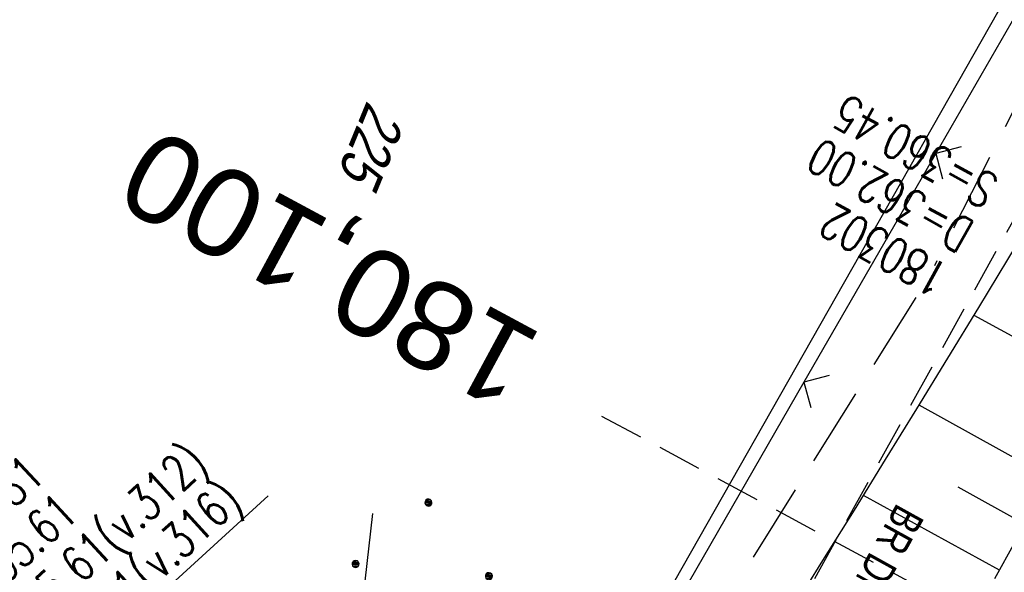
# Model space of a CAD drawing. Extents: x 507875 to 508634, y 446340 to 447363.
# Tile 34 of 71: x 508107 to 508163, y 446675 to 446706. Entities that reach past the tile are written whole.
import ezdxf
from ezdxf.enums import TextEntityAlignment as Align

# ---------------------------------------------------------------- set-up
doc = ezdxf.new("R2010")
doc.units = 0
doc.header["$LTSCALE"] = 10
doc.header["$MEASUREMENT"] = 0
for name, pattern in [('ACAD_ISO16W100', [73, 15, -6.5, 15, -6.5, 15, -7, 1, -7]), ('LT00', [0]), ('LT17', [0.15, 0.1, -0.05]), ('STRICHLINIE2', [0.375, 0.25, -0.125])]:
    doc.linetypes.add(name, pattern=pattern)
doc.layers.get('0').update_dxf_attribs({"linetype": 'LT00'})
for name, color, linetype in [('--EK_Haltung', 7, 'STRICHLINIE2'), ('--EK_Schacht-Text', 5, 'LT00'), ('--EK_ST-93-1', 30, 'LT17'), ('--EL_DFK_AB_L', 21, 'LT00'), ('--EL_Haltung', 182, 'STRICHLINIE2'), ('--EL_Haltung-Text', 182, 'LT00'), ('BAB-KABEL', 220, 'ACAD_ISO16W100'), ('DFK_AB_L', 21, 'LT00'), ('DFK_FLUR_NR', 250, 'LT00'), ('DFK_NUTZUNG', 250, 'LT00'), ('V127_BOESCH', 250, 'LT00'), ('V127_BOSCHUNG', 250, 'LT00'), ('V127_ZAUN', 40, 'LT00')]:
    doc.layers.add(name, color=color, linetype=linetype)
doc.styles.add('Beschrift', font='ARIAL.TTF')
doc.styles.add('Haltungsbeschriftung', font='ARIAL.TTF', dxfattribs={"width": 0.75})
doc.styles.add('schachtbeschriftung', font='romans.shx', dxfattribs={"width": 0.75, "height": 2})
doc.styles.get("Standard").update_dxf_attribs({"font": 'ARIAL.TTF'})

# ---------------------------------------------------------------- blocks, each defined once
blk = doc.blocks.new('Ackerland7')
at = {"layer": 'DFK_NUTZUNG', "color": 0, "linetype": 'ByBlock'}
for p, q in [((-4, 3.928), (-4, 3.67)), ((-3.95, 3.628), (-3.95, 3.97)), ((-3.9, 3.99), (-3.9, 3.607)), ((-3.85, 3.601), (-3.85, 3.997)), ((-3.8, 3.99), (-3.8, 3.607)), ((-3.75, 3.628), (-3.75, 3.97)), ((-3.7, 3.928), (-3.7, 3.67)), ((3.7, 3.929), (3.7, 3.671)), ((3.75, 3.629), (3.75, 3.971)), ((3.8, 3.992), (3.8, 3.608)), ((3.85, 3.602), (3.85, 3.998)), ((3.9, 3.992), (3.9, 3.608)), ((3.95, 3.629), (3.95, 3.971)), ((4, 3.929), (4, 3.671)), ((-3.65, 3.798), (-3.65, 3.8)), ((4.05, 3.799), (4.05, 3.801)), ((-7.85, 0.129), (-7.85, -0.129)), ((-7.8, -0.171), (-7.8, 0.171)), ((-7.75, 0.192), (-7.75, -0.192)), ((-7.7, -0.198), (-7.7, 0.198)), ((-7.65, 0.192), (-7.65, -0.192)), ((-7.6, -0.171), (-7.6, 0.171)), ((-7.55, 0.129), (-7.55, -0.129)), ((-7.5, -0.001), (-7.5, 0.001)), ((-0.15, 0.129), (-0.15, -0.129)), ((-0.1, -0.171), (-0.1, 0.171)), ((-0.05, 0.192), (-0.05, -0.192)), ((0, -0.198), (0, 0.198)), ((0.05, 0.192), (0.05, -0.192)), ((0.1, -0.171), (0.1, 0.171)), ((0.15, 0.129), (0.15, -0.129)), ((0.2, -0.001), (0.2, 0.001)), ((7.55, 0.129), (7.55, -0.129)), ((7.6, -0.171), (7.6, 0.171)), ((7.65, 0.192), (7.65, -0.192)), ((7.7, -0.198), (7.7, 0.198)), ((7.75, 0.192), (7.75, -0.192)), ((7.8, -0.171), (7.8, 0.171)), ((7.85, 0.129), (7.85, -0.129)), ((7.9, -0.001), (7.9, 0.001)), ((-4, -3.671), (-4, -3.929)), ((-3.95, -3.971), (-3.95, -3.629)), ((-3.9, -3.608), (-3.9, -3.992)), ((-3.85, -3.998), (-3.85, -3.602)), ((-3.8, -3.608), (-3.8, -3.992)), ((-3.75, -3.971), (-3.75, -3.629)), ((-3.7, -3.671), (-3.7, -3.929)), ((-3.65, -3.801), (-3.65, -3.799)), ((3.7, -3.671), (3.7, -3.929)), ((3.75, -3.971), (3.75, -3.629)), ((3.8, -3.608), (3.8, -3.992)), ((3.85, -3.998), (3.85, -3.602)), ((3.9, -3.608), (3.9, -3.992)), ((3.95, -3.971), (3.95, -3.629)), ((4, -3.671), (4, -3.929)), ((4.05, -3.801), (4.05, -3.799))]:
    blk.add_line(p, q, dxfattribs=at)
for points in [[(-3.65, 3.799), (-3.67, 3.886), (-3.725, 3.955), (-3.805, 3.994), (-3.894, 3.994), (-3.975, 3.955), (-4.03, 3.886), (-4.05, 3.799), (-4.03, 3.712), (-3.975, 3.642), (-3.894, 3.604), (-3.805, 3.604), (-3.725, 3.642), (-3.67, 3.712), (-3.65, 3.799)], [(4.05, 3.8), (4.03, 3.887), (3.975, 3.956), (3.894, 3.995), (3.805, 3.995), (3.725, 3.956), (3.67, 3.887), (3.65, 3.8), (3.67, 3.713), (3.725, 3.644), (3.805, 3.605), (3.894, 3.605), (3.975, 3.644), (4.03, 3.713), (4.05, 3.8)], [(-7.5, 0), (-7.52, 0.087), (-7.575, 0.156), (-7.655, 0.195), (-7.744, 0.195), (-7.825, 0.156), (-7.88, 0.087), (-7.9, 0)], [(0.2, 0), (0.18, 0.087), (0.125, 0.156), (0.045, 0.195), (-0.044, 0.195), (-0.125, 0.156), (-0.18, 0.087), (-0.2, 0)], [(-0.2, 0), (-0.18, -0.087), (-0.125, -0.156), (-0.044, -0.195), (0.045, -0.195), (0.125, -0.156), (0.18, -0.087), (0.2, 0)], [(7.9, 0), (7.88, 0.087), (7.825, 0.156), (7.744, 0.195), (7.655, 0.195), (7.575, 0.156), (7.52, 0.087), (7.5, 0)], [(7.5, 0), (7.52, -0.087), (7.575, -0.156), (7.655, -0.195), (7.744, -0.195), (7.825, -0.156), (7.88, -0.087), (7.9, 0)], [(-7.9, 0), (-7.88, -0.087), (-7.825, -0.156), (-7.744, -0.195), (-7.655, -0.195), (-7.575, -0.156), (-7.52, -0.087), (-7.5, 0)], [(-3.65, -3.8), (-3.67, -3.713), (-3.725, -3.644), (-3.805, -3.605), (-3.894, -3.605), (-3.975, -3.644), (-4.03, -3.713), (-4.05, -3.8), (-4.03, -3.887), (-3.975, -3.956), (-3.894, -3.995), (-3.805, -3.995), (-3.725, -3.956), (-3.67, -3.887), (-3.65, -3.8)], [(4.05, -3.8), (4.03, -3.713), (3.975, -3.644), (3.894, -3.605), (3.805, -3.605), (3.725, -3.644), (3.67, -3.713), (3.65, -3.8), (3.67, -3.887), (3.725, -3.956), (3.805, -3.995), (3.894, -3.995), (3.975, -3.956), (4.03, -3.887), (4.05, -3.8)]]:
    blk.add_lwpolyline(points, dxfattribs=at)
blk = doc.blocks.new('SYMB0024')
at = {"color": 0, "linetype": 'ByBlock'}
for p, q in [((-0.5, 0.5), (0, 0)), ((0, 0), (0.5, 0.5))]:
    blk.add_line(p, q, dxfattribs=at)

msp = doc.modelspace()

# ---------------------------------------------------------------- linework, layer by layer
at = {"layer": '--EK_Haltung'}
msp.add_line((508163.932, 446696.27), (508137.06, 446647.79), dxfattribs=at)
at = {"layer": '--EK_Schacht-Text', "flags": 128}
for points in [[(508120.805, 446679.12), (508106.276, 446665.814), (508118.824, 446647.181)], [(508126.716, 446678.114), (508124.569, 446659.05), (508122.701, 446646.671)]]:
    msp.add_lwpolyline(points, dxfattribs=at)
at = {"layer": '--EK_ST-93-1', "ltscale": 2.5}
msp.add_line((508174.966, 446664.657), (508139.749, 446683.63), dxfattribs=at)
at = {"layer": '--EL_DFK_AB_L'}
msp.add_line((508129.451, 446648.881), (508214.87, 446799.327), dxfattribs=at)
at = {"layer": '--EL_Haltung'}
msp.add_line((508163.932, 446696.27), (508137.06, 446647.79), dxfattribs=at)
at = {"layer": 'BAB-KABEL', "ltscale": 0.03, "flags": 128}
msp.add_lwpolyline([(508403.91, 447290.526), (508402.026, 447282.819), (508386.099, 447280.447), (508366.681, 447274.025), (508361.372, 447269.698), (508361.657, 447256.667), (508362.44, 447209.011), (508362.578, 447196.367), (508363.064, 447183.585), (508362.055, 447181.303), (508353.705, 447155.981), (508356.394, 447152.75), (508357.893, 447150.945), (508345.987, 447106.957), (508319.979, 447031.323), (508314.893, 447014.991), (508307.501, 446987.6), (508299.946, 446957.549), (508297.327, 446948.162), (508293.932, 446941.348), (508287.31, 446931.654), (508277.454, 446917.498), (508268.65, 446905.428), (508266.719, 446901.965), (508263.925, 446896.05), (508236.791, 446838.253), (508218.669, 446798.755), (508182.002, 446732.503), (508173.757, 446722.034), (508158.32, 446691.576), (508134.637, 446653.79), (508129.799, 446634.854), (508127.623, 446632.926), (508117.245, 446626.48), (508107.493, 446619.069), (508101.7, 446595.112), (508091.075, 446575.777), (508080.997, 446555.552), (508070.49, 446543.962), (508052.779, 446538.014), (508053.275, 446532.867), (508054.03, 446526.659), (508053.055, 446512.517), (508031.724, 446493.735), (508025.765, 446492.102), (508020.21, 446489.1), (508016.01, 446486.751), (508018.853, 446477.045), (508018.707, 446455.032), (508018.065, 446449.034)], dxfattribs=at)
at = {"layer": 'DFK_AB_L'}
msp.add_line((508129.451, 446648.881), (508214.87, 446799.327), dxfattribs=at)
at = {"layer": 'V127_BOESCH'}
for points in [[(508132.739, 446643.593), (508134.804, 446646.992), (508136.871, 446650.39), (508138.94, 446653.786), (508141.013, 446657.18), (508143.092, 446660.571), (508145.178, 446663.958), (508146.954, 446666.83), (508148.734, 446669.699), (508150.516, 446672.567), (508152.299, 446675.435), (508154.079, 446678.303), (508155.856, 446681.175), (508157.627, 446684.049), (508159.391, 446686.928), (508161.145, 446689.813), (508163.338, 446693.454)], [(508162.053, 446674.408), (508163.207, 446676.497)]]:
    msp.add_lwpolyline(points, dxfattribs=at)
at = {"layer": 'V127_BOSCHUNG'}
for p, q in [((508168.127, 446685.397), (508160.876, 446689.368)), ((508165.218, 446680.122), (508157.758, 446684.263)), ((508163.763, 446677.498), (508159.973, 446679.602)), ((508162.316, 446674.884), (508154.598, 446679.141))]:
    msp.add_line(p, q, dxfattribs=at)
at = {"layer": 'V127_ZAUN'}
for p, q in [((508166.198, 446711.559), (508158.707, 446698.564)), ((508158.707, 446698.564), (508151.215, 446685.568)), ((508151.215, 446685.568), (508143.724, 446672.573))]:
    msp.add_line(p, q, dxfattribs=at)

# ---------------------------------------------------------------- block references
at = {"layer": 'DFK_NUTZUNG', "rotation": 264.7376999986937}
msp.add_blockref('Ackerland7', (508129.193, 446671.06), dxfattribs=at)
at = {"layer": 'V127_ZAUN', "xscale": 2.1, "yscale": 2.1, "zscale": 2.1, "rotation": 240.03782}
for p in [(508158.707, 446698.564), (508151.215, 446685.568)]:
    msp.add_blockref('SYMB0024', p, dxfattribs=at)

# ---------------------------------------------------------------- texts
at = {"layer": '--EK_Schacht-Text', "style": 'schachtbeschriftung', "width": 0.75}
for s, rotation, p in [('S=360.45', -208.9986, (508162.402, 446697.119)), ('D=362.00', -208.9986, (508161.005, 446694.6)), ('180302', -208.9986, (508159.609, 446692.081)), ('D=357.81', 42.5602, (508100.802, 446673.277)), ('Z=355.61(v.312)', 42.5602, (508104.698, 446669.034)), ('Z=356.01(v.316)', 42.5602, (508106.646, 446666.913)), ('S=355.61', 42.5602, (508102.75, 446671.155))]:
    msp.add_text(s, height=2, rotation=rotation, dxfattribs=at).set_placement(p)
at = {"layer": '--EK_ST-93-1', "style": 'Beschrift'}
msp.add_text('180,100', height=5, rotation=-208.3126, dxfattribs=at).set_placement((508135.346, 446686), align=Align.MIDDLE_LEFT)
at = {"layer": '--EL_Haltung-Text', "style": 'Haltungsbeschriftung', "width": 0.75}
msp.add_text('BR DN 400', height=1.8, rotation=-118.9986, dxfattribs=at).set_placement((508156.512, 446678.757))
at = {"layer": 'DFK_FLUR_NR', "oblique": 13.754, "width": 0.75}
msp.add_text('225', height=2.5, rotation=247.6521, dxfattribs=at).set_placement((508126.432, 446701.626))

doc.saveas('drawing.dxf')
